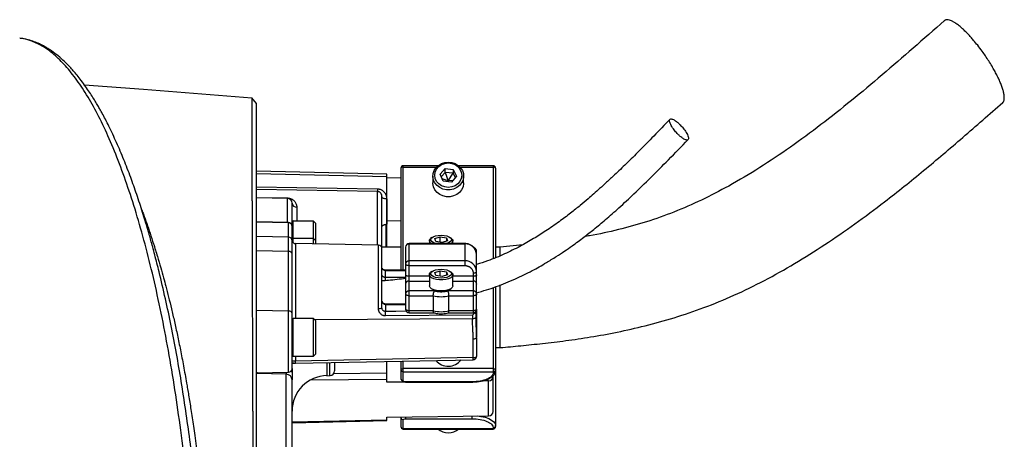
# Model space of a CAD drawing. Header units: inches. Extents: x -21 to 102, y -42 to 31.
# Tile 15 of 15: x 86 to 102, y 5 to 12. Entities that reach past the tile are written whole.
import ezdxf

# ---------------------------------------------------------------- set-up
doc = ezdxf.new("R2010")
doc.units = ezdxf.units.IN
doc.header["$MEASUREMENT"] = 0

msp = doc.modelspace()

# ---------------------------------------------------------------- linework, layer by layer
at = {"color": 7, "linetype": 'Continuous', "lineweight": 25}
for p, q in [((86.023, 11.728), (86.02, 11.728)), ((86.021, 11.728), (86.02, 11.728)), ((89.961, 10.643), (89.882, 10.735)), ((92.127, 9.466), (89.959, 9.516)), ((92.362, 9.567), (92.362, 7.867)), ((92.976, 9.606), (92.402, 9.606)), ((93.014, 9.465), (93.098, 9.563)), ((93.098, 9.563), (93.233, 9.547)), ((93.098, 9.497), (93.098, 9.563)), ((93.233, 9.547), (93.285, 9.433)), ((93.233, 9.547), (93.233, 9.481)), ((93.898, 9.606), (93.323, 9.606)), ((93.937, 9.567), (93.937, 8.077)), ((92.126, 9.42), (89.961, 9.47)), ((92.126, 8.632), (92.126, 9.42)), ((92.126, 9.412), (92.362, 9.408)), ((92.894, 9.436), (92.894, 9.323)), ((93.066, 9.351), (93.014, 9.465)), ((93.034, 9.422), (93.098, 9.497)), ((93.15, 9.354), (93.05, 9.387)), ((93.202, 9.335), (93.066, 9.351)), ((93.233, 9.481), (93.098, 9.497)), ((93.098, 9.497), (93.15, 9.354)), ((93.136, 9.343), (93.15, 9.354)), ((93.15, 9.354), (93.233, 9.481)), ((93.224, 9.361), (93.15, 9.354)), ((93.158, 9.34), (93.15, 9.354)), ((93.285, 9.433), (93.202, 9.335)), ((93.233, 9.481), (93.265, 9.41)), ((93.406, 9.323), (93.406, 9.436)), ((89.961, 9.256), (91.97, 9.223)), ((91.97, 9.178), (89.961, 9.211)), ((89.961, 9.079), (90.474, 9.071)), ((90.474, 9.064), (89.961, 9.073)), ((92.125, 9.054), (92.125, 8.632)), ((90.906, 8.687), (90.567, 8.687)), ((90.945, 8.648), (90.906, 8.687)), ((90.906, 8.305), (90.906, 8.687)), ((92.362, 8.69), (92.126, 8.686)), ((90.493, 8.663), (89.961, 8.672)), ((90.493, 8.655), (89.961, 8.665)), ((90.493, 6.169), (90.493, 8.663)), ((90.551, 8.359), (90.551, 8.597)), ((90.945, 8.304), (90.945, 8.648)), ((92.111, 8.632), (92.111, 8.252)), ((92.125, 8.632), (92.126, 8.632)), ((90.493, 8.418), (89.961, 8.427)), ((90.906, 8.396), (90.567, 8.396)), ((90.945, 8.357), (90.906, 8.396)), ((92.835, 8.355), (92.835, 8.312)), ((92.878, 8.411), (92.857, 8.394)), ((92.927, 8.395), (93.017, 8.424)), ((92.941, 8.347), (92.927, 8.395)), ((93.017, 8.424), (93.122, 8.406)), ((93.017, 8.334), (93.017, 8.424)), ((93.136, 8.358), (93.046, 8.329)), ((93.122, 8.406), (93.136, 8.358)), ((93.122, 8.406), (93.122, 8.353)), ((93.206, 8.394), (93.185, 8.411)), ((93.228, 8.312), (93.228, 8.355)), ((91.989, 8.286), (90.609, 8.31)), ((92.362, 8.252), (92.047, 8.252)), ((92.441, 8.253), (92.441, 7.792)), ((93.425, 8.312), (92.5, 8.312)), ((92.5, 7.16), (92.5, 8.312)), ((92.5, 8.307), (93.425, 8.307)), ((93.046, 8.329), (92.941, 8.347)), ((93.425, 8.312), (93.425, 7.945)), ((94.016, 8.252), (93.937, 8.252)), ((94.391, 8.292), (94.016, 8.252)), ((94.016, 8.113), (94.016, 8.252)), ((90.493, 8.182), (89.961, 8.189)), ((90.551, 7.145), (90.551, 8.142)), ((93.622, 7.792), (93.622, 8.184)), ((92.106, 7.694), (92.106, 7.864)), ((92.441, 7.867), (92.107, 7.869)), ((93.425, 8.024), (92.5, 8.024)), ((92.5, 7.945), (93.425, 7.945)), ((92.835, 7.789), (92.835, 7.606)), ((92.878, 7.845), (92.857, 7.828)), ((92.927, 7.829), (93.017, 7.858)), ((92.941, 7.782), (92.927, 7.829)), ((93.046, 7.763), (92.941, 7.782)), ((93.017, 7.858), (93.122, 7.84)), ((93.017, 7.768), (93.017, 7.858)), ((93.136, 7.792), (93.046, 7.763)), ((93.122, 7.84), (93.136, 7.792)), ((93.122, 7.84), (93.122, 7.788)), ((93.206, 7.828), (93.185, 7.845)), ((93.228, 7.606), (93.228, 7.789)), ((93.563, 7.82), (93.563, 7.16)), ((92.441, 7.635), (92.441, 7.219)), ((93.622, 7.219), (93.622, 7.635)), ((93.898, 7.579), (93.898, 6.161)), ((93.937, 7.591), (93.937, 5.265)), ((94.016, 6.579), (94.016, 7.622)), ((92.92, 7.522), (92.5, 7.522)), ((92.5, 7.443), (92.901, 7.443)), ((92.901, 7.443), (92.901, 7.194)), ((93.563, 7.522), (93.143, 7.522)), ((93.162, 7.194), (93.162, 7.443)), ((93.162, 7.443), (93.563, 7.443)), ((92.441, 7.305), (92.106, 7.305)), ((92.106, 7.305), (92.106, 7.182)), ((90.493, 7.189), (89.961, 7.196)), ((90.906, 7.065), (90.567, 7.065)), ((90.945, 7.026), (90.906, 7.065)), ((90.906, 6.435), (90.906, 7.065)), ((93.554, 7.118), (92.107, 7.107)), ((92.901, 7.194), (92.5, 7.194)), ((92.5, 7.16), (92.912, 7.16)), ((93.151, 7.16), (93.563, 7.16)), ((93.563, 7.194), (93.162, 7.194)), ((93.554, 7.118), (93.554, 7.06)), ((93.602, 7.164), (93.597, 7.172)), ((93.612, 7.083), (93.612, 7.152)), ((93.621, 6.746), (93.612, 7.083)), ((90.945, 6.475), (90.945, 7.026)), ((93.564, 6.413), (93.564, 6.725)), ((93.622, 6.75), (93.622, 6.438)), ((93.937, 6.579), (94.016, 6.579)), ((90.567, 6.435), (90.906, 6.435)), ((93.564, 6.413), (90.609, 6.356)), ((90.906, 6.435), (90.945, 6.475)), ((93.622, 6.438), (93.621, 6.433)), ((90.609, 6.322), (93.565, 6.379)), ((92.126, 6.153), (92.126, 6.351)), ((92.362, 6.356), (92.362, 6.063)), ((92.402, 6.028), (92.402, 6.356)), ((93.898, 6.23), (92.402, 6.23)), ((93.564, 6.379), (93.564, 6.379)), ((89.961, 6.16), (90.493, 6.169)), ((90.454, 6.136), (89.961, 6.148)), ((90.454, 4.542), (90.454, 6.136)), ((90.551, 6.221), (90.551, 6.168)), ((91.131, 6.112), (91.182, 6.113)), ((92.402, 6.177), (93.898, 6.177)), ((93.898, 5.518), (93.898, 6.112)), ((92.126, 6.002), (92.126, 6.048)), ((92.461, 6.007), (92.126, 6.002)), ((93.543, 6.011), (92.441, 6.011)), ((92.441, 6.007), (93.543, 6.007)), ((93.82, 6.029), (93.723, 6.027)), ((93.82, 5.446), (93.82, 6.029)), ((92.126, 5.42), (93.82, 5.446)), ((92.126, 5.373), (92.126, 5.42)), ((92.362, 5.423), (92.362, 5.265)), ((90.551, 5.329), (92.127, 5.366)), ((92.402, 5.225), (92.402, 5.379)), ((92.441, 5.395), (93.543, 5.395)), ((93.898, 5.246), (93.898, 5.225)), ((93.898, 5.229), (92.402, 5.229)), ((92.402, 5.225), (93.898, 5.225))]:
    msp.add_line(p, q, dxfattribs=at)
at = {"color": 8, "linetype": 'Continuous', "lineweight": 25}
for p, q in [((92.402, 7.867), (92.402, 9.606)), ((92.402, 9.584), (92.952, 9.584)), ((93.347, 9.584), (93.898, 9.584)), ((93.898, 9.606), (93.898, 8.061)), ((91.97, 8.286), (91.97, 9.178)), ((90.474, 8.663), (90.474, 9.064)), ((90.629, 8.92), (90.629, 8.687)), ((90.567, 8.329), (90.567, 8.687)), ((92.125, 8.252), (92.125, 8.629)), ((90.609, 8.31), (90.609, 7.065)), ((91.989, 7.229), (91.989, 8.286)), ((92.441, 7.746), (92.106, 7.746)), ((92.835, 7.767), (92.5, 7.767)), ((93.563, 7.767), (93.228, 7.767)), ((92.5, 7.688), (92.835, 7.688)), ((93.228, 7.688), (93.563, 7.688)), ((92.106, 7.3), (92.441, 7.3)), ((90.567, 6.435), (90.567, 7.065)), ((93.554, 7.06), (90.93, 7.04)), ((90.609, 6.435), (90.609, 6.356)), ((91.131, 6.332), (91.131, 6.112)), ((91.182, 6.113), (91.182, 6.333)), ((90.454, 6.168), (90.454, 6.136)), ((92.126, 6.153), (91.245, 6.145)), ((92.126, 6.048), (90.854, 6.037)), ((92.441, 6.011), (92.441, 6.007)), ((93.543, 6.007), (93.543, 6.011)), ((92.441, 5.425), (92.441, 5.395)), ((93.543, 5.442), (93.543, 5.395)), ((92.126, 5.373), (90.551, 5.337))]:
    msp.add_line(p, q, dxfattribs=at)
at = {"color": 7, "linetype": 'Continuous', "lineweight": 25, "flags": 128}
for points in [[(89.882, 10.734), (88.078, 10.874), (87.1, 10.949)], [(93.15, 9.668), (93.209, 9.661), (93.264, 9.643), (93.314, 9.613), (93.355, 9.574), (93.385, 9.528), (93.402, 9.476), (93.405, 9.422), (93.395, 9.369), (93.371, 9.32), (93.336, 9.277), (93.29, 9.242), (93.237, 9.218), (93.179, 9.205), (93.12, 9.205), (93.062, 9.218), (93.009, 9.242), (92.963, 9.277), (92.928, 9.32), (92.904, 9.369), (92.894, 9.422), (92.898, 9.476), (92.915, 9.528), (92.944, 9.574), (92.985, 9.613), (93.035, 9.643), (93.091, 9.661), (93.15, 9.668)], [(92.402, 9.584), (92.394, 9.583), (92.387, 9.582), (92.38, 9.581), (92.374, 9.579), (92.369, 9.576), (92.365, 9.573), (92.363, 9.57), (92.362, 9.567)], [(93.15, 9.246), (93.092, 9.253), (93.037, 9.273), (92.991, 9.305), (92.955, 9.347), (92.933, 9.396), (92.925, 9.449), (92.933, 9.502), (92.955, 9.551), (92.991, 9.593), (93.037, 9.625), (93.092, 9.646), (93.15, 9.653)], [(93.15, 9.653), (93.208, 9.646), (93.262, 9.625), (93.308, 9.593), (93.344, 9.551), (93.366, 9.502), (93.374, 9.449), (93.366, 9.396), (93.344, 9.347), (93.308, 9.305), (93.262, 9.273), (93.208, 9.253), (93.15, 9.246)], [(93.937, 9.567), (93.936, 9.57), (93.934, 9.573), (93.93, 9.576), (93.925, 9.579), (93.92, 9.581), (93.913, 9.582), (93.905, 9.583), (93.898, 9.584)], [(93.406, 9.323), (93.405, 9.309), (93.395, 9.256), (93.371, 9.207), (93.336, 9.164), (93.29, 9.129), (93.237, 9.105), (93.179, 9.092), (93.12, 9.092), (93.062, 9.105), (93.009, 9.129), (92.963, 9.164), (92.928, 9.207), (92.904, 9.256), (92.894, 9.309), (92.894, 9.323)], [(92.125, 9.054), (92.109, 9.055), (92.095, 9.057), (92.082, 9.06), (92.07, 9.064), (92.06, 9.069), (92.053, 9.075), (92.049, 9.081), (92.047, 9.088)], [(92.863, 8.312), (92.846, 8.327), (92.835, 8.349), (92.839, 8.372), (92.857, 8.393), (92.857, 8.394)], [(92.95, 8.312), (92.938, 8.315), (92.901, 8.329), (92.874, 8.346), (92.86, 8.366), (92.86, 8.387), (92.874, 8.407), (92.901, 8.425), (92.938, 8.438), (92.983, 8.447), (93.031, 8.45)], [(93.031, 8.45), (93.08, 8.447), (93.125, 8.438), (93.162, 8.425), (93.189, 8.407), (93.203, 8.387), (93.203, 8.366), (93.189, 8.346), (93.162, 8.329), (93.125, 8.315), (93.113, 8.312)], [(93.206, 8.394), (93.206, 8.393), (93.224, 8.372), (93.228, 8.349), (93.217, 8.327), (93.2, 8.312)], [(92.5, 7.945), (92.488, 7.946), (92.477, 7.947), (92.467, 7.949), (92.458, 7.952), (92.451, 7.956), (92.445, 7.961), (92.442, 7.965), (92.441, 7.97)], [(93.031, 7.738), (92.983, 7.741), (92.938, 7.749), (92.901, 7.763), (92.874, 7.78), (92.86, 7.8), (92.86, 7.821), (92.874, 7.841), (92.901, 7.859), (92.938, 7.872), (92.983, 7.881), (93.031, 7.884)], [(93.031, 7.884), (93.08, 7.881), (93.125, 7.872), (93.162, 7.859), (93.189, 7.841), (93.203, 7.821), (93.203, 7.8), (93.189, 7.78), (93.162, 7.763), (93.125, 7.749), (93.08, 7.741), (93.031, 7.738)], [(92.5, 7.767), (92.488, 7.767), (92.477, 7.769), (92.467, 7.771), (92.458, 7.774), (92.451, 7.778), (92.445, 7.782), (92.442, 7.787), (92.441, 7.792)], [(93.206, 7.828), (93.206, 7.828), (93.224, 7.806), (93.228, 7.784), (93.217, 7.762), (93.192, 7.741), (93.156, 7.725), (93.11, 7.713), (93.058, 7.707), (93.005, 7.707), (92.953, 7.713), (92.907, 7.725), (92.871, 7.741), (92.846, 7.762), (92.835, 7.784), (92.839, 7.806), (92.857, 7.828), (92.857, 7.828)], [(93.563, 7.82), (93.575, 7.821), (93.586, 7.822), (93.596, 7.824), (93.605, 7.828), (93.612, 7.831), (93.618, 7.836), (93.621, 7.84), (93.622, 7.845)], [(93.622, 7.792), (93.621, 7.787), (93.618, 7.782), (93.612, 7.778), (93.605, 7.774), (93.596, 7.771), (93.586, 7.769), (93.575, 7.767), (93.563, 7.767)], [(93.228, 7.606), (93.228, 7.6), (93.217, 7.578), (93.192, 7.558), (93.156, 7.541), (93.11, 7.529), (93.058, 7.523), (93.005, 7.523), (92.953, 7.529), (92.907, 7.541), (92.871, 7.558), (92.846, 7.578), (92.835, 7.6), (92.835, 7.606)], [(92.5, 7.443), (92.488, 7.444), (92.477, 7.445), (92.467, 7.448), (92.458, 7.451), (92.451, 7.455), (92.445, 7.459), (92.442, 7.464), (92.441, 7.468)], [(93.622, 7.468), (93.621, 7.464), (93.618, 7.459), (93.612, 7.455), (93.605, 7.451), (93.596, 7.448), (93.586, 7.445), (93.575, 7.444), (93.563, 7.443)], [(92.5, 7.194), (92.488, 7.194), (92.477, 7.196), (92.467, 7.198), (92.458, 7.201), (92.451, 7.205), (92.445, 7.209), (92.442, 7.214), (92.441, 7.219)], [(93.622, 7.219), (93.621, 7.214), (93.618, 7.209), (93.612, 7.205), (93.605, 7.201), (93.596, 7.198), (93.586, 7.196), (93.575, 7.194), (93.563, 7.194)], [(93.61, 7.091), (93.612, 7.085), (93.612, 7.083)], [(93.564, 6.725), (93.575, 6.726), (93.586, 6.727), (93.596, 6.73), (93.605, 6.733), (93.612, 6.736), (93.618, 6.741), (93.621, 6.745), (93.622, 6.75)], [(90.609, 6.322), (90.609, 6.322), (90.609, 6.322), (90.609, 6.325), (90.609, 6.329), (90.609, 6.334), (90.609, 6.34), (90.609, 6.347), (90.609, 6.356)], [(92.362, 6.213), (92.363, 6.216), (92.365, 6.219), (92.369, 6.222), (92.374, 6.225), (92.38, 6.227), (92.387, 6.228), (92.394, 6.229), (92.402, 6.23)], [(93.898, 6.23), (93.905, 6.229), (93.913, 6.228), (93.92, 6.227), (93.925, 6.225), (93.93, 6.222), (93.934, 6.219), (93.936, 6.216), (93.937, 6.213)]]:
    msp.add_lwpolyline(points, dxfattribs=at)
at = {"color": 8, "linetype": 'Continuous', "lineweight": 25, "flags": 128}
for points in [[(92.106, 7.864), (92.327, 7.862), (92.441, 7.861)], [(92.453, 7.184), (92.28, 7.183), (92.106, 7.182)], [(93.612, 7.083), (93.611, 7.08), (93.606, 7.074), (93.6, 7.069), (93.59, 7.065), (93.579, 7.062), (93.567, 7.06), (93.554, 7.06)], [(92.362, 5.414), (92.364, 5.421), (92.365, 5.423)], [(93.631, 5.443), (93.694, 5.435), (93.762, 5.42), (93.822, 5.399), (93.871, 5.374), (93.907, 5.345), (93.929, 5.314), (93.937, 5.281)]]:
    msp.add_lwpolyline(points, dxfattribs=at)
at = {"color": 7, "linetype": 'Continuous', "lineweight": 25}
for centre, radius, start, end in [((92.402, 9.567), 0.0394, 90, 180), ((93.898, 9.567), 0.0394, 0, 90), ((93.062, 9.201), 1.092, 178.8198, 181.1802), ((90.613, 9.067), 0.139, 178.7024, 181.2976), ((90.472, 8.985), 0.0787, 360, 89), ((90.624, 8.992), 0.0729, 185.4066, 273.7409), ((90.567, 8.672), 0.0157, 90, 180), ((90.492, 8.604), 0.0591, 0, 89), ((90.493, 8.597), 0.0587, 0.3518, 89.364), ((90.493, 8.359), 0.0587, 0.3518, 89.364), ((90.567, 8.381), 0.0157, 90, 180), ((90.61, 8.369), 0.0591, 180, 269), ((91.988, 8.227), 0.0591, 0, 89), ((92.5, 8.253), 0.0591, 90, 180), ((92.497, 8.25), 0.0565, 87.3247, 177.0479), ((93.434, 8.118), 0.188, 2.9521, 92.6753), ((93.563, 8.184), 0.0591, 360, 71.7131), ((90.499, 8.129), 0.0531, 8.8916, 96.0281), ((92.497, 7.967), 0.0565, 87.3247, 177.0479), ((93.434, 7.836), 0.188, 2.9521, 92.6753), ((92.497, 7.632), 0.0565, 87.3247, 177.0479), ((93.566, 7.632), 0.0565, 2.9521, 92.6753), ((90.55, 7.382), 0.0984, 89, 90), ((92.497, 7.465), 0.0565, 87.3247, 177.0479), ((93.031, 7.941), 0.514, 255.2945, 284.7055), ((93.566, 7.465), 0.0565, 2.9521, 92.6753), ((90.55, 7.139), 0.139, 89.2929, 90), ((92.003, 7.306), 0.078, 259.9348, 304.685), ((92.5, 7.219), 0.0591, 180, 270), ((93.563, 7.219), 0.0591, 270, 360), ((90.499, 7.136), 0.0531, 8.8916, 96.0281), ((90.567, 7.049), 0.0157, 90, 180), ((89.663, 7.111), 2.444, 359.9192, 1.666), ((93.031, 7.691), 0.514, 255.2945, 284.7055), ((90.567, 6.451), 0.0157, 180, 270), ((90.492, 6.228), 0.0591, 271, 0), ((93.149, 6.541), 0.27, 220.1477, 322.0643), ((90.455, 6.039), 0.0966, 1.0565, 90.0665), ((91.142, 5.522), 0.591, 91, 180), ((91.181, 6.192), 0.0787, 271, 360), ((92.4, 6.215), 0.0377, 182.9521, 272.6753), ((92.4, 6.065), 0.0377, 182.9521, 272.6753), ((93.823, 6.104), 0.0752, 268.2573, 357.1113), ((93.899, 6.215), 0.0377, 267.3247, 357.0479), ((93.899, 6.198), 0.0377, 267.3247, 357.0479), ((92.4, 5.416), 0.0377, 182.9521, 272.6753), ((93.823, 5.521), 0.0752, 268.2573, 357.1113), ((92.402, 5.265), 0.0394, 180, 270), ((92.4, 5.266), 0.0377, 182.9521, 272.6753), ((93.899, 5.283), 0.0377, 267.3247, 357.0479), ((93.898, 5.265), 0.0394, 270, 0), ((93.899, 5.266), 0.0377, 267.3247, 357.0479), ((93.147, 5.433), 0.269, 230.5323, 270.4854), ((93.152, 5.433), 0.269, 269.5146, 309.4677)]:
    msp.add_arc(centre, radius, start, end, dxfattribs=at)
at = {"color": 8, "linetype": 'Continuous', "lineweight": 25}
for centre, radius, start, end in [((93.568, 8.182), 0.0538, 1.5988, 70.7496), ((92.131, 7.865), 0.0249, 169.3681, 182.0969), ((93.574, 6.475), 0.0625, 260.7578, 318.7876), ((90.497, 6.167), 0.0541, 0.8538, 33.5347)]:
    msp.add_arc(centre, radius, start, end, dxfattribs=at)
at = {"color": 7, "linetype": 'Continuous', "lineweight": 25}
for points, knots in [([(101.406, 12.023), (101.232, 11.869), (100.888, 11.566), (100.374, 11.121), (99.864, 10.694), (99.357, 10.292), (98.85, 9.917), (98.339, 9.574), (97.845, 9.28), (97.369, 9.033), (96.912, 8.833), (96.45, 8.668), (95.98, 8.539), (95.636, 8.463), (95.448, 8.434), (95.421, 8.43)], [0, 0, 0, 0, 0.099761, 0.197441, 0.292618, 0.385025, 0.474683, 0.561743, 0.646264, 0.71788, 0.787169, 0.854644, 0.921519, 0.988919, 1, 1, 1, 1]), ([(101.89, 11.694), (101.875, 11.712), (101.843, 11.748), (101.796, 11.8), (101.744, 11.851), (101.691, 11.901), (101.636, 11.947), (101.586, 11.983), (101.542, 12.01), (101.503, 12.027), (101.468, 12.037), (101.438, 12.038), (101.417, 12.033), (101.409, 12.024), (101.406, 12.021)], [0, 0, 0, 0, 0.07123, 0.147185, 0.227794, 0.31861, 0.414892, 0.516457, 0.600623, 0.684808, 0.776122, 0.867456, 0.964246, 1, 1, 1, 1]), ([(89.148, -1.106), (89.151, -0.958), (89.158, -0.677), (89.162, -0.275), (89.163, 0.084), (89.161, 0.4), (89.157, 0.672), (89.152, 0.942), (89.145, 1.226), (89.135, 1.54), (89.117, 1.995), (89.085, 2.588), (89.034, 3.309), (88.976, 3.959), (88.914, 4.536), (88.852, 5.043), (88.783, 5.537), (88.709, 6.018), (88.628, 6.487), (88.54, 6.947), (88.444, 7.401), (88.363, 7.744), (88.303, 7.984), (88.268, 8.122), (88.234, 8.249), (88.203, 8.359), (88.178, 8.449), (88.155, 8.527), (88.132, 8.606), (88.102, 8.707), (88.063, 8.834), (88.016, 8.981), (87.967, 9.129), (87.917, 9.273), (87.865, 9.417), (87.81, 9.562), (87.752, 9.708), (87.693, 9.852), (87.631, 9.993), (87.568, 10.131), (87.506, 10.261), (87.447, 10.376), (87.398, 10.469), (87.356, 10.545), (87.317, 10.613), (87.273, 10.686), (87.223, 10.768), (87.164, 10.858), (87.098, 10.953), (87.029, 11.046), (86.961, 11.131), (86.898, 11.204), (86.826, 11.283), (86.739, 11.368), (86.632, 11.46), (86.54, 11.527), (86.462, 11.576), (86.399, 11.611), (86.324, 11.648), (86.235, 11.682), (86.134, 11.712), (86.063, 11.722), (86.027, 11.727)], [0, 0, 0, 0, 0.023027, 0.043859, 0.062505, 0.078869, 0.092951, 0.10478, 0.120946, 0.137317, 0.153968, 0.19252, 0.231249, 0.270221, 0.299321, 0.328319, 0.357287, 0.386258, 0.415325, 0.444889, 0.475013, 0.506353, 0.516504, 0.526812, 0.536515, 0.544812, 0.551705, 0.557207, 0.562955, 0.570094, 0.581046, 0.593582, 0.606081, 0.618461, 0.630727, 0.644288, 0.657959, 0.671856, 0.685973, 0.700316, 0.714732, 0.727761, 0.739054, 0.747278, 0.754923, 0.764021, 0.774715, 0.787011, 0.800549, 0.815588, 0.829279, 0.841619, 0.852895, 0.872108, 0.891939, 0.913969, 0.923345, 0.934468, 0.947804, 0.963354, 0.981127, 1, 1, 1, 1]), ([(102.373, 10.66), (102.377, 10.664), (102.395, 10.679), (102.403, 10.723), (102.398, 10.787), (102.386, 10.844), (102.367, 10.907), (102.342, 10.975), (102.311, 11.046), (102.276, 11.118), (102.238, 11.191), (102.194, 11.268), (102.144, 11.35), (102.089, 11.433), (102.027, 11.521), (101.961, 11.609), (101.912, 11.667), (101.89, 11.694)], [0, 0, 0, 0, 0.040195, 0.17117, 0.236778, 0.3024, 0.366042, 0.429697, 0.489739, 0.549793, 0.605134, 0.660488, 0.727258, 0.790564, 0.850291, 0.929759, 1, 1, 1, 1]), ([(89.882, 10.734), (89.882, 10.734), (89.882, 10.735), (89.882, 10.729), (89.882, 10.721), (89.882, 10.714), (89.882, 10.706), (89.882, 10.698), (89.882, 10.691), (89.882, 10.683), (89.882, 10.674), (89.882, 10.664), (89.882, 10.651), (89.882, 10.633), (89.882, 10.613), (89.882, 10.593), (89.882, 10.576), (89.882, 10.561), (89.882, 10.548), (89.882, 10.534), (89.882, 10.517), (89.882, 10.468), (89.882, 10.411), (89.882, 10.345), (89.882, 10.313), (89.883, 10.284), (89.883, 10.259), (89.883, 10.233), (89.883, 10.2), (89.883, 10.161), (89.883, 10.12), (89.883, 10.084), (89.883, 10.055), (89.883, 10.034), (89.883, 10.013), (89.883, 9.987), (89.883, 9.958), (89.883, 9.935), (89.883, 9.92), (89.883, 9.916), (89.883, 9.914), (89.883, 9.912), (89.883, 9.901), (89.883, 9.881), (89.883, 9.848), (89.883, 9.803), (89.883, 9.745), (89.883, 9.695), (89.883, 9.659), (89.883, 9.643), (89.883, 9.625), (89.883, 9.607), (89.883, 9.589), (89.883, 9.57), (89.883, 9.55), (89.884, 9.489), (89.884, 9.392), (89.884, 9.262), (89.884, 9.151), (89.884, 9.06), (89.885, 8.99), (89.885, 8.939), (89.885, 8.903), (89.885, 8.872), (89.885, 8.84), (89.885, 8.806), (89.885, 8.771), (89.885, 8.735), (89.885, 8.686), (89.885, 8.623), (89.886, 8.545), (89.886, 8.465), (89.886, 8.402), (89.886, 8.345), (89.886, 8.287), (89.886, 8.201), (89.887, 8.088), (89.887, 7.976), (89.887, 7.888), (89.888, 7.836), (89.888, 7.799), (89.888, 7.762), (89.888, 7.725), (89.888, 7.651), (89.889, 7.522), (89.889, 7.33), (89.89, 7.112), (89.891, 6.882), (89.892, 6.706), (89.892, 6.579), (89.892, 6.505), (89.893, 6.426), (89.893, 6.352), (89.893, 6.281), (89.893, 6.215), (89.894, 6.139), (89.894, 6.057), (89.894, 5.963), (89.894, 5.876), (89.895, 5.792), (89.895, 5.715), (89.895, 5.64), (89.895, 5.568), (89.896, 5.499), (89.896, 5.434), (89.896, 5.355), (89.896, 5.25), (89.897, 5.105), (89.897, 4.934), (89.898, 4.74), (89.898, 4.536), (89.899, 4.383), (89.899, 4.292), (89.899, 4.262), (89.899, 4.232), (89.899, 4.201), (89.899, 4.17), (89.899, 4.137), (89.899, 4.095), (89.899, 4.034), (89.9, 3.946), (89.9, 3.829), (89.9, 3.723), (89.9, 3.637), (89.9, 3.579), (89.9, 3.517), (89.9, 3.453), (89.901, 3.385), (89.901, 3.314), (89.901, 3.099), (89.901, 2.75), (89.902, 2.278), (89.902, 1.84), (89.902, 1.436), (89.902, 1.072), (89.901, 0.748), (89.901, 0.464), (89.901, 0.219), (89.9, 0.069), (89.9, 0)], [0, 0, 0, 0, 0.006084, 0.024465, 0.031948, 0.039584, 0.047373, 0.052442, 0.057165, 0.062146, 0.067382, 0.07287, 0.078609, 0.087457, 0.096372, 0.103917, 0.110092, 0.114902, 0.118351, 0.122799, 0.128445, 0.134086, 0.165048, 0.172061, 0.179073, 0.186083, 0.190017, 0.194553, 0.201416, 0.208993, 0.216454, 0.224071, 0.227876, 0.230957, 0.23456, 0.238687, 0.243339, 0.248515, 0.249778, 0.250317, 0.25036, 0.250614, 0.251596, 0.255037, 0.259942, 0.26658, 0.27496, 0.285091, 0.287288, 0.289552, 0.291884, 0.294283, 0.296749, 0.299282, 0.301881, 0.304546, 0.322728, 0.338323, 0.351364, 0.361141, 0.368774, 0.374267, 0.377624, 0.380358, 0.383975, 0.387591, 0.391206, 0.394821, 0.398435, 0.406179, 0.413923, 0.421668, 0.429355, 0.432197, 0.437831, 0.445781, 0.456053, 0.46866, 0.475923, 0.479102, 0.482284, 0.485469, 0.488657, 0.491848, 0.504535, 0.521131, 0.539168, 0.557147, 0.575068, 0.579604, 0.585803, 0.591654, 0.597158, 0.602316, 0.607127, 0.611593, 0.618883, 0.625013, 0.631685, 0.637371, 0.642825, 0.648047, 0.653037, 0.657794, 0.662319, 0.666611, 0.67397, 0.6838, 0.696123, 0.708427, 0.722508, 0.736348, 0.738259, 0.740192, 0.742148, 0.744126, 0.746127, 0.748149, 0.750477, 0.75417, 0.759926, 0.767387, 0.776549, 0.780016, 0.783676, 0.787527, 0.79157, 0.795805, 0.800231, 0.804849, 0.835991, 0.864765, 0.891219, 0.915378, 0.937251, 0.956431, 0.973276, 0.987798, 1, 1, 1, 1]), ([(94.016, 6.579), (94.129, 6.59), (94.363, 6.612), (94.726, 6.649), (95.114, 6.695), (95.529, 6.756), (95.97, 6.836), (96.434, 6.942), (96.917, 7.076), (97.412, 7.243), (97.914, 7.449), (98.417, 7.696), (98.92, 7.979), (99.421, 8.295), (99.92, 8.638), (100.469, 9.048), (101.068, 9.529), (101.719, 10.083), (102.153, 10.465), (102.374, 10.659)], [0, 0, 0, 0, 0.035033, 0.072491, 0.112581, 0.155605, 0.201982, 0.250951, 0.302912, 0.357304, 0.413504, 0.472423, 0.53313, 0.595601, 0.659785, 0.725638, 0.814225, 0.905508, 1, 1, 1, 1]), ([(89.961, 3.156), (89.961, 3.248), (89.961, 3.561), (89.961, 4.084), (89.961, 4.721), (89.961, 5.336), (89.961, 5.926), (89.961, 6.49), (89.961, 7.028), (89.961, 7.537), (89.961, 8.013), (89.961, 8.454), (89.961, 8.859), (89.961, 9.226), (89.961, 9.555), (89.961, 9.843), (89.961, 10.087), (89.961, 10.289), (89.961, 10.447), (89.961, 10.559), (89.961, 10.63), (89.961, 10.638), (89.961, 10.643)], [0, 0, 0, 0, 0.021096, 0.072565, 0.124442, 0.176052, 0.227425, 0.278733, 0.330296, 0.382048, 0.433651, 0.485152, 0.53645, 0.58794, 0.639683, 0.69145, 0.742852, 0.79415, 0.845564, 0.897309, 0.949056, 1, 1, 1, 1]), ([(96.838, 10.379), (96.749, 10.286), (96.579, 10.111), (96.337, 9.864), (96.119, 9.648), (95.938, 9.474), (95.791, 9.336), (95.675, 9.231), (95.572, 9.139), (95.464, 9.046), (95.337, 8.939), (95.177, 8.811), (94.988, 8.668), (94.783, 8.526), (94.565, 8.388), (94.337, 8.259), (94.083, 8.134), (93.842, 8.032), (93.683, 7.983), (93.621, 7.964)], [0, 0, 0, 0, 0.096212, 0.182436, 0.258633, 0.324823, 0.369843, 0.408745, 0.441553, 0.472287, 0.514596, 0.564977, 0.623342, 0.689617, 0.748302, 0.811943, 0.880482, 0.953956, 1, 1, 1, 1]), ([(96.989, 10.114), (96.976, 10.127), (96.961, 10.141), (96.937, 10.168), (96.928, 10.178), (96.911, 10.199), (96.903, 10.21), (96.886, 10.233), (96.878, 10.246), (96.862, 10.27), (96.856, 10.283), (96.844, 10.307), (96.839, 10.319), (96.833, 10.34), (96.831, 10.349), (96.831, 10.365), (96.833, 10.372), (96.839, 10.381), (96.844, 10.384), (96.856, 10.386), (96.862, 10.386), (96.878, 10.382), (96.886, 10.379), (96.903, 10.371), (96.911, 10.366), (96.928, 10.355), (96.937, 10.349), (96.961, 10.331), (96.976, 10.318), (96.989, 10.306)], [0, 0, 0, 0, 0.125, 0.125, 0.1875, 0.1875, 0.25, 0.25, 0.3125, 0.3125, 0.375, 0.375, 0.4375, 0.4375, 0.5, 0.5, 0.5625, 0.5625, 0.625, 0.625, 0.6875, 0.6875, 0.75, 0.75, 0.8125, 0.8125, 0.875, 0.875, 1, 1, 1, 1]), ([(96.989, 10.306), (97.002, 10.293), (97.017, 10.278), (97.041, 10.252), (97.049, 10.242), (97.066, 10.221), (97.075, 10.21), (97.092, 10.186), (97.1, 10.174), (97.115, 10.149), (97.122, 10.137), (97.134, 10.113), (97.138, 10.101), (97.145, 10.08), (97.146, 10.071), (97.146, 10.055), (97.145, 10.048), (97.138, 10.039), (97.134, 10.036), (97.122, 10.034), (97.115, 10.034), (97.1, 10.038), (97.092, 10.041), (97.075, 10.049), (97.066, 10.054), (97.049, 10.065), (97.041, 10.071), (97.017, 10.089), (97.002, 10.102), (96.989, 10.114)], [0, 0, 0, 0, 0.125, 0.125, 0.1875, 0.1875, 0.25, 0.25, 0.3125, 0.3125, 0.375, 0.375, 0.4375, 0.4375, 0.5, 0.5, 0.5625, 0.5625, 0.625, 0.625, 0.6875, 0.6875, 0.75, 0.75, 0.8125, 0.8125, 0.875, 0.875, 1, 1, 1, 1]), ([(93.619, 7.491), (93.729, 7.523), (93.95, 7.589), (94.258, 7.717), (94.535, 7.853), (94.76, 7.98), (94.94, 8.091), (95.082, 8.184), (95.203, 8.268), (95.308, 8.345), (95.43, 8.436), (95.583, 8.556), (95.779, 8.719), (96.002, 8.916), (96.251, 9.147), (96.525, 9.414), (96.824, 9.716), (97.031, 9.929), (97.139, 10.041)], [0, 0, 0, 0, 0.075997, 0.152795, 0.221925, 0.28324, 0.326588, 0.364842, 0.398049, 0.426277, 0.453719, 0.501609, 0.559707, 0.627911, 0.706081, 0.794117, 0.892056, 1, 1, 1, 1]), ([(92.126, 9.42), (92.126, 9.422), (92.126, 9.425), (92.126, 9.43), (92.126, 9.435), (92.126, 9.439), (92.126, 9.444), (92.126, 9.447), (92.126, 9.451), (92.126, 9.454), (92.126, 9.457), (92.126, 9.459), (92.126, 9.461), (92.126, 9.463), (92.126, 9.464), (92.126, 9.465), (92.126, 9.466), (92.126, 9.466), (92.126, 9.466)], [0, 0, 0, 0, 0.0648148, 0.1293203, 0.1935165, 0.2574037, 0.320982, 0.3842515, 0.4472124, 0.5098649, 0.572209, 0.6342451, 0.6959731, 0.7573934, 0.8185061, 0.8793113, 0.9398092, 1, 1, 1, 1]), ([(91.97, 9.223), (91.972, 9.223), (91.977, 9.223), (91.983, 9.223), (91.99, 9.222), (91.996, 9.221), (92.006, 9.219), (92.019, 9.215), (92.034, 9.208), (92.048, 9.2), (92.066, 9.187), (92.085, 9.169), (92.103, 9.143), (92.113, 9.119), (92.119, 9.1), (92.122, 9.085), (92.124, 9.07), (92.124, 9.059), (92.125, 9.054)], [0, 0, 0, 0, 0.024959, 0.04987, 0.074794, 0.099793, 0.124926, 0.187182, 0.250215, 0.312276, 0.375399, 0.500171, 0.623277, 0.750298, 0.812041, 0.873997, 0.936531, 1, 1, 1, 1]), ([(92.047, 9.088), (92.047, 9.09), (92.047, 9.094), (92.047, 9.099), (92.046, 9.105), (92.045, 9.11), (92.044, 9.115), (92.041, 9.124), (92.037, 9.135), (92.028, 9.149), (92.016, 9.161), (92.005, 9.169), (91.994, 9.174), (91.986, 9.176), (91.978, 9.178), (91.973, 9.178), (91.97, 9.178)], [0, 0, 0, 0, 0.05336, 0.104341, 0.152931, 0.199124, 0.242911, 0.284287, 0.42518, 0.549774, 0.675284, 0.78699, 0.842793, 0.896447, 0.948609, 1, 1, 1, 1]), ([(90.474, 9.071), (90.475, 9.07), (90.478, 9.07), (90.483, 9.07), (90.487, 9.07), (90.492, 9.069), (90.497, 9.069), (90.502, 9.068), (90.507, 9.066), (90.513, 9.065), (90.522, 9.062), (90.536, 9.057), (90.556, 9.047), (90.573, 9.035), (90.586, 9.023), (90.598, 9.009), (90.61, 8.992), (90.619, 8.973), (90.624, 8.957), (90.627, 8.945), (90.628, 8.932), (90.628, 8.924), (90.629, 8.92)], [0, 0, 0, 0, 0.012042, 0.024035, 0.036038, 0.048108, 0.060299, 0.076367, 0.093771, 0.110317, 0.12614, 0.185235, 0.251757, 0.374947, 0.437761, 0.501687, 0.624804, 0.750889, 0.814052, 0.876541, 0.938481, 1, 1, 1, 1]), ([(92.047, 8.238), (92.047, 8.263), (92.047, 8.349), (92.047, 8.482), (92.047, 8.635), (92.047, 8.769), (92.047, 8.883), (92.047, 8.976), (92.047, 9.047), (92.047, 9.074), (92.047, 9.088)], [0, 0, 0, 0, 0.055756, 0.190648, 0.32554, 0.460432, 0.595324, 0.730216, 0.865108, 1, 1, 1, 1]), ([(90.551, 8.611), (90.551, 8.637), (90.551, 8.711), (90.551, 8.815), (90.551, 8.911), (90.551, 8.973), (90.551, 8.981), (90.551, 8.985)], [0, 0, 0, 0, 0.123805, 0.342854, 0.561903, 0.780951, 1, 1, 1, 1]), ([(92.047, 8.59), (92.047, 8.592), (92.047, 8.594), (92.048, 8.597), (92.049, 8.6), (92.05, 8.603), (92.052, 8.605), (92.054, 8.608), (92.056, 8.611), (92.059, 8.613), (92.063, 8.616), (92.07, 8.62), (92.08, 8.624), (92.089, 8.627), (92.096, 8.628), (92.103, 8.629), (92.109, 8.63), (92.111, 8.63)], [0, 0, 0, 0, 0.059664, 0.117954, 0.174994, 0.230917, 0.28586, 0.339974, 0.39341, 0.44633, 0.498899, 0.627797, 0.750326, 0.81586, 0.878661, 0.939691, 1, 1, 1, 1]), ([(92.125, 8.632), (92.124, 8.632), (92.121, 8.632), (92.118, 8.632), (92.115, 8.631), (92.112, 8.63), (92.111, 8.63)], [0, 0, 0, 0, 0.242811, 0.488986, 0.740702, 1, 1, 1, 1]), ([(92.047, 8.151), (92.047, 8.168), (92.047, 8.202), (92.047, 8.225), (92.047, 8.224), (92.047, 8.224)], [0, 0, 0, 0, 0.386899, 0.773798, 1, 1, 1, 1]), ([(93.622, 8.128), (93.622, 8.138), (93.62, 8.163), (93.607, 8.203), (93.582, 8.242), (93.547, 8.275), (93.505, 8.298), (93.463, 8.31), (93.436, 8.312), (93.425, 8.312)], [0, 0, 0, 0, 0.101467, 0.25925, 0.417026, 0.575546, 0.735405, 0.896729, 1, 1, 1, 1]), ([(92.047, 7.242), (92.047, 7.331), (92.047, 7.423), (92.047, 7.605), (92.047, 7.693), (92.047, 7.857), (92.047, 7.932), (92.047, 8.06), (92.047, 8.112), (92.047, 8.151)], [0, 0, 0, 0, 0.25, 0.25, 0.5, 0.5, 0.75, 0.75, 1, 1, 1, 1]), ([(92.107, 7.869), (92.099, 7.87), (92.085, 7.871), (92.067, 7.88), (92.054, 7.891), (92.05, 7.899), (92.048, 7.903)], [0, 0, 0, 0, 0.253717, 0.502652, 0.750071, 1, 1, 1, 1]), ([(93.425, 7.945), (93.428, 7.945), (93.433, 7.945), (93.44, 7.945), (93.447, 7.944), (93.455, 7.942), (93.462, 7.941), (93.469, 7.939), (93.478, 7.936), (93.489, 7.931), (93.501, 7.925), (93.512, 7.917), (93.523, 7.909), (93.532, 7.899), (93.543, 7.886), (93.552, 7.871), (93.558, 7.855), (93.561, 7.844), (93.562, 7.834), (93.563, 7.826), (93.563, 7.822), (93.563, 7.82)], [0, 0, 0, 0, 0.034293, 0.068586, 0.102879, 0.137172, 0.171465, 0.205758, 0.240051, 0.305033, 0.370021, 0.435067, 0.500104, 0.565423, 0.630078, 0.759981, 0.819965, 0.879953, 0.939693, 0.977081, 1, 1, 1, 1]), ([(92.106, 7.746), (92.105, 7.746), (92.102, 7.746), (92.098, 7.747), (92.094, 7.747), (92.091, 7.748), (92.088, 7.748), (92.086, 7.749), (92.084, 7.75), (92.083, 7.75), (92.078, 7.752), (92.071, 7.755), (92.063, 7.76), (92.056, 7.767), (92.051, 7.774), (92.048, 7.781), (92.047, 7.786), (92.047, 7.788), (92.047, 7.788)], [0, 0, 0, 0, 0.046429, 0.088536, 0.126307, 0.159732, 0.188814, 0.213561, 0.233987, 0.250117, 0.261987, 0.380944, 0.500528, 0.610055, 0.742405, 0.878932, 0.965785, 1, 1, 1, 1]), ([(92.441, 7.729), (92.345, 7.718), (92.214, 7.702), (92.083, 7.692), (92.047, 7.689)], [0, 0, 0, 0, 0.730935, 1, 1, 1, 1]), ([(92.441, 7.792), (92.441, 7.79), (92.441, 7.786), (92.441, 7.78), (92.441, 7.774), (92.441, 7.768), (92.441, 7.761), (92.441, 7.755), (92.441, 7.747), (92.441, 7.737), (92.441, 7.725), (92.441, 7.713), (92.441, 7.701), (92.441, 7.69), (92.441, 7.676), (92.441, 7.661), (92.441, 7.648), (92.441, 7.641), (92.441, 7.637), (92.441, 7.635), (92.441, 7.635)], [0, 0, 0, 0, 0.034297, 0.068595, 0.102892, 0.137189, 0.171486, 0.205784, 0.240081, 0.305067, 0.370059, 0.435117, 0.500166, 0.565487, 0.630149, 0.760075, 0.879934, 0.939682, 0.97705, 1, 1, 1, 1]), ([(93.622, 7.635), (93.622, 7.636), (93.622, 7.638), (93.622, 7.641), (93.622, 7.644), (93.622, 7.648), (93.622, 7.652), (93.622, 7.656), (93.622, 7.662), (93.622, 7.67), (93.622, 7.68), (93.622, 7.69), (93.622, 7.701), (93.622, 7.713), (93.622, 7.729), (93.622, 7.748), (93.622, 7.767), (93.622, 7.78), (93.622, 7.787), (93.622, 7.79), (93.622, 7.792)], [0, 0, 0, 0, 0.034297, 0.068595, 0.102892, 0.137189, 0.171486, 0.205784, 0.240081, 0.305067, 0.370059, 0.435117, 0.500166, 0.565487, 0.630149, 0.760075, 0.879934, 0.939682, 0.97705, 1, 1, 1, 1]), ([(92.885, 7.55), (92.889, 7.547), (92.906, 7.535), (92.937, 7.528), (92.96, 7.524)], [0, 0, 0, 0, 0.261147, 1, 1, 1, 1]), ([(92.96, 7.524), (92.984, 7.521), (93.031, 7.515), (93.105, 7.522), (93.168, 7.539), (93.192, 7.557), (93.204, 7.566)], [0, 0, 0, 0, 0.2508812, 0.5017625, 0.7526437, 1, 1, 1, 1]), ([(92.901, 7.443), (92.901, 7.445), (92.901, 7.448), (92.901, 7.452), (92.901, 7.457), (92.902, 7.461), (92.902, 7.466), (92.903, 7.471), (92.904, 7.475), (92.904, 7.48), (92.905, 7.485), (92.907, 7.491), (92.909, 7.5), (92.912, 7.508), (92.915, 7.514), (92.917, 7.518), (92.919, 7.521), (92.92, 7.522)], [0, 0, 0, 0, 0.048042, 0.09645, 0.145252, 0.194475, 0.244143, 0.294283, 0.344918, 0.396071, 0.447766, 0.500025, 0.620633, 0.749599, 0.824629, 0.908092, 1, 1, 1, 1]), ([(93.031, 7.505), (93.029, 7.505), (93.024, 7.505), (93.016, 7.506), (93.009, 7.506), (93.002, 7.506), (92.995, 7.507), (92.985, 7.508), (92.968, 7.51), (92.949, 7.514), (92.934, 7.518), (92.926, 7.52), (92.922, 7.521), (92.92, 7.522)], [0, 0, 0, 0, 0.062507, 0.125015, 0.187525, 0.250037, 0.291811, 0.374633, 0.500137, 0.749897, 0.874468, 0.952324, 1, 1, 1, 1]), ([(93.143, 7.522), (93.141, 7.521), (93.137, 7.52), (93.131, 7.518), (93.124, 7.516), (93.119, 7.515), (93.112, 7.513), (93.103, 7.512), (93.086, 7.509), (93.066, 7.507), (93.048, 7.506), (93.038, 7.505), (93.033, 7.505), (93.031, 7.505)], [0, 0, 0, 0, 0.0625073, 0.1250154, 0.1875249, 0.2500366, 0.2918109, 0.374633, 0.5001371, 0.7498972, 0.8744681, 0.9523246, 1, 1, 1, 1]), ([(93.162, 7.443), (93.162, 7.445), (93.162, 7.448), (93.162, 7.452), (93.162, 7.457), (93.161, 7.461), (93.16, 7.468), (93.159, 7.478), (93.157, 7.489), (93.154, 7.498), (93.152, 7.505), (93.149, 7.512), (93.146, 7.518), (93.144, 7.52), (93.143, 7.522)], [0, 0, 0, 0, 0.049122, 0.098084, 0.146911, 0.195631, 0.244268, 0.371116, 0.499813, 0.595816, 0.693886, 0.793992, 0.896064, 1, 1, 1, 1]), ([(92.107, 7.107), (92.105, 7.107), (92.101, 7.107), (92.094, 7.108), (92.087, 7.109), (92.081, 7.11), (92.074, 7.112), (92.068, 7.114), (92.057, 7.118), (92.041, 7.127), (92.023, 7.142), (92.008, 7.16), (91.999, 7.178), (91.994, 7.193), (91.991, 7.205), (91.99, 7.217), (91.989, 7.225), (91.989, 7.229)], [0, 0, 0, 0, 0.034777, 0.069293, 0.103673, 0.138047, 0.172544, 0.207291, 0.242414, 0.364865, 0.488996, 0.614588, 0.74211, 0.805965, 0.870883, 0.935595, 1, 1, 1, 1]), ([(92.106, 7.182), (92.102, 7.182), (92.099, 7.182), (92.091, 7.183), (92.087, 7.185), (92.08, 7.187), (92.077, 7.189), (92.07, 7.193), (92.067, 7.196), (92.059, 7.204), (92.055, 7.211), (92.049, 7.225), (92.047, 7.234), (92.047, 7.242)], [0, 0, 0, 0, 0.125, 0.125, 0.25, 0.25, 0.375, 0.375, 0.5, 0.5, 0.75, 0.75, 1, 1, 1, 1]), ([(92.106, 7.305), (92.099, 7.306), (92.086, 7.307), (92.068, 7.316), (92.054, 7.331), (92.05, 7.344), (92.048, 7.351)], [0, 0, 0, 0, 0.257783, 0.504338, 0.747595, 1, 1, 1, 1]), ([(93.622, 7.212), (93.622, 7.198), (93.622, 7.144), (93.622, 7.055), (93.622, 6.947), (93.622, 6.85), (93.622, 6.786), (93.622, 6.759), (93.622, 6.757)], [0, 0, 0, 0, 0.0768622, 0.3022966, 0.527731, 0.7531654, 0.9785998, 1, 1, 1, 1]), ([(90.551, 6.235), (90.551, 6.234), (90.551, 6.23), (90.551, 6.283), (90.551, 6.384), (90.551, 6.526), (90.551, 6.69), (90.551, 6.86), (90.551, 7.022), (90.551, 7.104), (90.551, 7.145)], [0, 0, 0, 0, 0.068128, 0.201253, 0.334377, 0.467502, 0.600626, 0.733751, 0.866875, 1, 1, 1, 1]), ([(92.9, 7.163), (92.908, 7.161), (92.931, 7.153), (92.974, 7.145), (93.027, 7.142), (93.081, 7.145), (93.127, 7.152), (93.153, 7.16), (93.163, 7.163)], [0, 0, 0, 0, 0.102073, 0.295845, 0.485766, 0.674522, 0.864731, 1, 1, 1, 1]), ([(92.91, 7.161), (92.909, 7.161), (92.906, 7.162), (92.904, 7.168), (92.902, 7.175), (92.901, 7.183), (92.901, 7.19), (92.901, 7.194)], [0, 0, 0, 0, 0.245498, 0.441029, 0.631574, 0.817697, 1, 1, 1, 1]), ([(93.153, 7.161), (93.154, 7.161), (93.157, 7.162), (93.159, 7.168), (93.161, 7.175), (93.162, 7.183), (93.162, 7.19), (93.162, 7.194)], [0, 0, 0, 0, 0.247679, 0.44151, 0.63262, 0.815726, 1, 1, 1, 1]), ([(93.554, 7.118), (93.555, 7.119), (93.557, 7.122), (93.562, 7.126), (93.568, 7.133), (93.575, 7.141), (93.582, 7.149), (93.587, 7.155), (93.592, 7.161), (93.595, 7.165), (93.596, 7.166)], [0, 0, 0, 0, 0.074474, 0.172372, 0.294467, 0.500391, 0.647899, 0.770961, 0.890214, 1, 1, 1, 1]), ([(93.564, 6.725), (93.564, 6.731), (93.564, 6.744), (93.564, 6.765), (93.563, 6.786), (93.562, 6.812), (93.561, 6.848), (93.558, 6.89), (93.556, 6.935), (93.555, 6.977), (93.554, 7.018), (93.554, 7.046), (93.554, 7.06)], [0, 0, 0, 0, 0.056312, 0.116747, 0.181307, 0.249999, 0.34947, 0.500001, 0.632307, 0.749991, 0.877518, 1, 1, 1, 1]), ([(93.61, 7.144), (93.61, 7.145), (93.611, 7.146), (93.612, 7.148), (93.612, 7.151), (93.611, 7.154), (93.61, 7.157), (93.608, 7.16), (93.605, 7.162), (93.601, 7.165), (93.598, 7.166), (93.596, 7.166)], [0, 0, 0, 0, 0.07376, 0.16521, 0.275363, 0.409222, 0.500584, 0.651004, 0.778798, 0.89247, 1, 1, 1, 1]), ([(93.564, 6.379), (93.57, 6.379), (93.581, 6.381), (93.594, 6.387), (93.603, 6.394), (93.611, 6.403), (93.619, 6.416), (93.62, 6.426), (93.621, 6.433)], [0, 0, 0, 0, 0.233008, 0.360246, 0.491372, 0.623662, 0.754317, 1, 1, 1, 1]), ([(90.545, 6.322), (90.546, 6.322), (90.548, 6.32), (90.56, 6.32), (90.581, 6.321), (90.599, 6.322), (90.609, 6.322)], [0, 0, 0, 0, 0.1778649, 0.4099591, 0.6825227, 1, 1, 1, 1]), ([(90.582, 6.321), (90.577, 6.321), (90.566, 6.32), (90.556, 6.319), (90.551, 6.319)], [0, 0, 0, 0, 0.486019, 1, 1, 1, 1]), ([(91.26, 6.192), (91.26, 6.193), (91.26, 6.193), (91.26, 6.197), (91.26, 6.204), (91.26, 6.214), (91.26, 6.229), (91.26, 6.248), (91.26, 6.269), (91.26, 6.292), (91.26, 6.312), (91.26, 6.327), (91.26, 6.334)], [0, 0, 0, 0, 0.087545, 0.17906, 0.259185, 0.377192, 0.497526, 0.607152, 0.73878, 0.829356, 0.919932, 1, 1, 1, 1]), ([(89.981, 6.16), (89.979, 6.159), (89.973, 6.155), (89.963, 6.151), (89.961, 6.149), (89.961, 6.148)], [0, 0, 0, 0, 0.306506, 0.870042, 1, 1, 1, 1]), ([(90.551, 6.168), (90.551, 6.164), (90.551, 6.158), (90.551, 6.148), (90.551, 6.139), (90.551, 6.13), (90.551, 6.121), (90.551, 6.113), (90.551, 6.105), (90.551, 6.097), (90.551, 6.088), (90.551, 6.078), (90.551, 6.067), (90.551, 6.057), (90.551, 6.048), (90.551, 6.044), (90.551, 6.041)], [0, 0, 0, 0, 0.055955, 0.111752, 0.167438, 0.223059, 0.27866, 0.334288, 0.38999, 0.445811, 0.501797, 0.601679, 0.701176, 0.800553, 0.900073, 1, 1, 1, 1]), ([(92.126, 6.048), (92.126, 6.049), (92.126, 6.051), (92.126, 6.054), (92.126, 6.057), (92.126, 6.06), (92.126, 6.064), (92.126, 6.068), (92.126, 6.073), (92.126, 6.078), (92.126, 6.082), (92.126, 6.087), (92.126, 6.093), (92.126, 6.098), (92.126, 6.103), (92.126, 6.109), (92.126, 6.115), (92.126, 6.12), (92.126, 6.126), (92.126, 6.131), (92.126, 6.137), (92.126, 6.142), (92.126, 6.148), (92.126, 6.151), (92.126, 6.153)], [0, 0, 0, 0, 0.045459, 0.090916, 0.136372, 0.181828, 0.227282, 0.272736, 0.31819, 0.363643, 0.409095, 0.454548, 0.5, 0.545452, 0.590905, 0.636357, 0.68181, 0.727264, 0.772718, 0.818172, 0.863628, 0.909084, 0.954541, 1, 1, 1, 1]), ([(92.363, 6.063), (92.363, 6.061), (92.362, 6.053), (92.369, 6.037), (92.382, 6.023), (92.398, 6.015), (92.416, 6.009), (92.431, 6.008), (92.441, 6.007)], [0, 0, 0, 0, 0.054325, 0.23267, 0.454241, 0.596256, 0.750973, 1, 1, 1, 1]), ([(93.543, 6.007), (93.555, 6.007), (93.591, 6.008), (93.648, 6.013), (93.714, 6.024), (93.774, 6.04), (93.827, 6.061), (93.873, 6.087), (93.907, 6.117), (93.928, 6.15), (93.936, 6.177), (93.937, 6.192), (93.937, 6.196)], [0, 0, 0, 0, 0.060923, 0.176765, 0.293015, 0.409954, 0.528099, 0.648109, 0.770365, 0.872307, 0.967419, 1, 1, 1, 1]), ([(93.898, 6.161), (93.898, 6.141), (93.888, 6.121), (93.853, 6.085), (93.827, 6.069), (93.761, 6.041), (93.722, 6.03), (93.636, 6.015), (93.59, 6.011), (93.543, 6.011)], [0, 0, 0, 0, 0.25, 0.25, 0.5, 0.5, 0.75, 0.75, 1, 1, 1, 1]), ([(90.551, 4.472), (90.551, 4.483), (90.551, 4.506), (90.551, 4.54), (90.551, 4.574), (90.551, 4.608), (90.551, 4.641), (90.551, 4.674), (90.551, 4.707), (90.551, 4.772), (90.551, 4.867), (90.551, 4.96), (90.551, 5.04), (90.551, 5.118), (90.551, 5.258), (90.551, 5.398), (90.551, 5.527), (90.551, 5.649), (90.551, 5.74), (90.551, 5.816), (90.551, 5.853), (90.551, 5.892), (90.551, 5.925), (90.551, 5.956), (90.551, 5.986), (90.551, 6.014), (90.551, 6.032), (90.551, 6.041)], [0, 0, 0, 0, 0.015563, 0.031127, 0.04669, 0.062253, 0.077817, 0.09338, 0.108943, 0.124506, 0.186756, 0.249005, 0.267141, 0.311793, 0.374514, 0.5, 0.562786, 0.625507, 0.750993, 0.770186, 0.813276, 0.847144, 0.875498, 0.906623, 0.937749, 0.968875, 1, 1, 1, 1]), ([(92.126, 5.366), (92.126, 5.366), (92.126, 5.364), (92.126, 5.369), (92.126, 5.373)], [0, 0, 0, 0, 0.099252, 1, 1, 1, 1]), ([(92.402, 5.379), (92.402, 5.383), (92.406, 5.387), (92.42, 5.393), (92.431, 5.395), (92.441, 5.395)], [0, 0, 0, 0, 0.5, 0.5, 1, 1, 1, 1]), ([(93.543, 5.395), (93.59, 5.395), (93.636, 5.391), (93.722, 5.376), (93.761, 5.365), (93.827, 5.338), (93.853, 5.321), (93.888, 5.285), (93.898, 5.265), (93.898, 5.246)], [0, 0, 0, 0, 0.25, 0.25, 0.5, 0.5, 0.75, 0.75, 1, 1, 1, 1])]:
    msp.add_open_spline(points, degree=3, knots=knots, dxfattribs=at)
at = {"color": 8, "linetype": 'Continuous', "lineweight": 25}
for points, knots in [([(89.013, -1.117), (89.017, -0.922), (89.026, -0.531), (89.028, 0.056), (89.024, 0.642), (89.01, 1.288), (88.983, 1.993), (88.941, 2.752), (88.885, 3.501), (88.816, 4.235), (88.735, 4.947), (88.642, 5.633), (88.537, 6.295), (88.421, 6.93), (88.295, 7.534), (88.159, 8.104), (88.015, 8.637), (87.862, 9.133), (87.701, 9.592), (87.533, 10.011), (87.359, 10.386), (87.18, 10.718), (86.995, 11.006), (86.806, 11.249), (86.614, 11.444), (86.418, 11.593), (86.221, 11.685), (86.089, 11.729), (86.022, 11.728), (86.021, 11.728)], [0, 0, 0, 0, 0.0301537, 0.060397, 0.0905543, 0.1205314, 0.1603634, 0.2002159, 0.2402762, 0.2805389, 0.3205205, 0.3603534, 0.4002197, 0.4402948, 0.4805157, 0.5204644, 0.5602836, 0.6001366, 0.6401861, 0.6803787, 0.7202998, 0.7600809, 0.7998756, 0.8398404, 0.8800534, 0.9200272, 0.9597962, 0.9995292, 1, 1, 1, 1]), ([(88.05, 8.873), (88.06, 8.849), (88.088, 8.776), (88.134, 8.645), (88.19, 8.483), (88.249, 8.3), (88.309, 8.108), (88.364, 7.918), (88.411, 7.751), (88.454, 7.589), (88.498, 7.418), (88.546, 7.223), (88.595, 7.012), (88.645, 6.783), (88.695, 6.537), (88.746, 6.272), (88.785, 6.054), (88.813, 5.891), (88.831, 5.784), (88.85, 5.669), (88.869, 5.545), (88.889, 5.411), (88.91, 5.267), (88.933, 5.108), (88.959, 4.913), (88.987, 4.695), (89.013, 4.474), (89.034, 4.291), (89.049, 4.152), (89.06, 4.043), (89.069, 3.952), (89.078, 3.863), (89.086, 3.774), (89.094, 3.686), (89.102, 3.599), (89.11, 3.513), (89.122, 3.37), (89.138, 3.172), (89.161, 2.862), (89.184, 2.512), (89.202, 2.182), (89.213, 1.933), (89.221, 1.752), (89.228, 1.574), (89.234, 1.397), (89.239, 1.224), (89.244, 1.052), (89.249, 0.788), (89.255, 0.438), (89.255, 0.144), (89.256, 0)], [0, 0, 0, 0, 0.012759, 0.037441, 0.063291, 0.09031, 0.121762, 0.149326, 0.172871, 0.192397, 0.216622, 0.242345, 0.269568, 0.298289, 0.328508, 0.360226, 0.393443, 0.404608, 0.416709, 0.429747, 0.443721, 0.458633, 0.474482, 0.491268, 0.510474, 0.537919, 0.561185, 0.580272, 0.595178, 0.604611, 0.61392, 0.623103, 0.632162, 0.641096, 0.649906, 0.658591, 0.66715, 0.69324, 0.718098, 0.759419, 0.796808, 0.814574, 0.832077, 0.849317, 0.866295, 0.88301, 0.899462, 0.915652, 0.958818, 1, 1, 1, 1]), ([(92.05, 7.902), (92.05, 7.899), (92.051, 7.894), (92.057, 7.886), (92.066, 7.877), (92.079, 7.869), (92.094, 7.865), (92.102, 7.864), (92.106, 7.864)], [0, 0, 0, 0, 0.135257, 0.279734, 0.426997, 0.691646, 0.840384, 1, 1, 1, 1]), ([(92.05, 7.349), (92.05, 7.346), (92.051, 7.335), (92.06, 7.322), (92.071, 7.311), (92.081, 7.305), (92.093, 7.3), (92.102, 7.3), (92.106, 7.3)], [0, 0, 0, 0, 0.107564, 0.402774, 0.540682, 0.687718, 0.832695, 1, 1, 1, 1]), ([(93.564, 6.379), (93.564, 6.379), (93.564, 6.379), (93.564, 6.385), (93.564, 6.396), (93.564, 6.407), (93.564, 6.413)], [0, 0, 0, 0, 0.145719, 0.430479, 0.71524, 1, 1, 1, 1]), ([(90.609, 6.356), (90.605, 6.356), (90.598, 6.355), (90.587, 6.355), (90.577, 6.356), (90.565, 6.356), (90.556, 6.357), (90.554, 6.358), (90.554, 6.358)], [0, 0, 0, 0, 0.138275, 0.27918, 0.419358, 0.568813, 0.872877, 1, 1, 1, 1])]:
    msp.add_open_spline(points, degree=3, knots=knots, dxfattribs=at)
at = {"color": 7, "linetype": 'Continuous', "lineweight": 25}
for points in [[(90.551, 8.282), (90.551, 8.319), (90.551, 8.345), (90.551, 8.359)], [(90.551, 8.137), (90.551, 8.195), (90.551, 8.244), (90.551, 8.282)], [(92.441, 6.011), (92.419, 6.011), (92.402, 6.018), (92.402, 6.028)]]:
    msp.add_open_spline(points, degree=3, dxfattribs=at)

doc.saveas('drawing.dxf')
